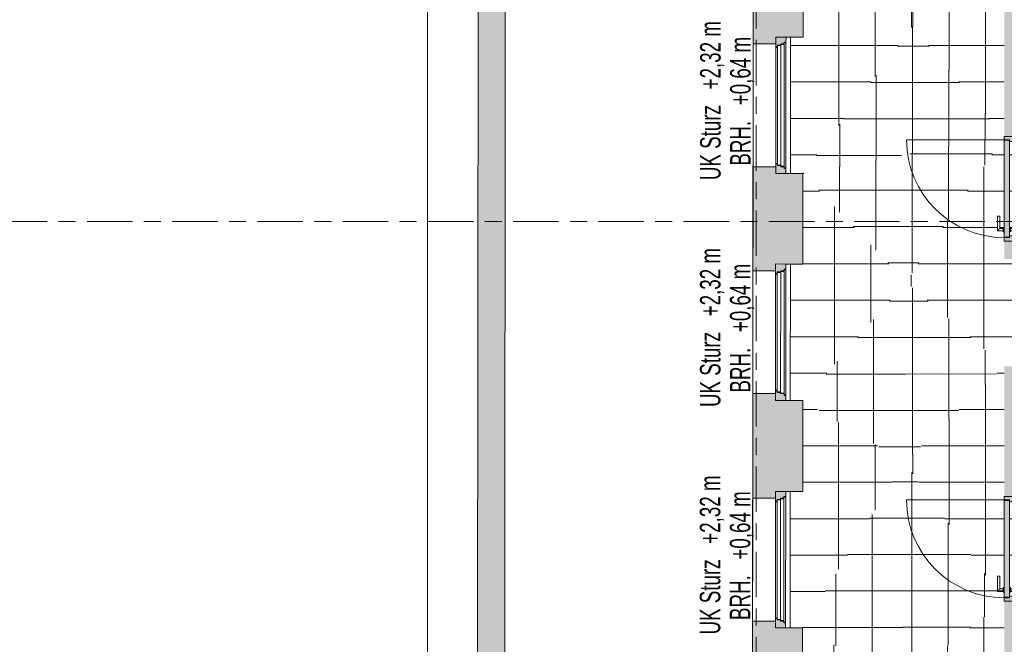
# Model space of a CAD drawing. Header units: metres. Extents: x 2 to 163, y -54 to 869.
# Tile 29 of 78: x 21.79 to 30.46, y -7.74 to -2.25. Entities that reach past the tile are written whole.
import ezdxf

# ---------------------------------------------------------------- set-up
doc = ezdxf.new("R2010")
doc.units = ezdxf.units.M
doc.linetypes.add('_Rasterlinie_', pattern=[0.75, 0.4, -0.1, 0.15, -0.1])
for name, color, linetype, lineweight in [('A_Fenster', 45, 'Continuous', 5), ('A_Fenster-Txt', 129, 'Continuous', 5), ('A_Geschossdecken', 7, 'Continuous', 5), ('A_Geschossdecken_Oberflächenschraffur', 7, 'Continuous', 5), ('A_Raster', 128, 'Continuous', 5), ('A_Tuer', 128, 'Continuous', 5), ('A_Türen_Element', 128, 'Continuous', 5), ('A_Türen_Rahmen', 128, 'Continuous', 5), ('A_Wand', 244, 'Continuous', 5), ('A_Wand_Schraff', 1, 'Continuous', 5), ('A_Öffnung', 128, 'Continuous', 5)]:
    doc.layers.add(name, color=color, linetype=linetype, lineweight=lineweight)
doc.styles.add('Arial Narrow', font='ARIALN.TTF', dxfattribs={"width": 0.8, "height": 0.18})
pattern_1 = [(0, (56.15742, 4.247), (0, 0.32), []), (90, (56.15742, 4.247), (-0.32, 2e-17), [])]
pattern_2 = [(0.018, (56.17342, 4.26), (-0.0001005, 0.32), []), (90, (56.17342, 4.26), (-0.32, 2e-17), [])]
pattern_3 = [(359.985, (56.20142, 4.245), (8.38e-05, 0.32), []), (90, (56.20142, 4.245), (-0.32, 2e-17), [])]
pattern_4 = [(0, (56.19642, 4.247), (0, 0.32), []), (90, (56.19642, 4.247), (-0.32, 2e-17), [])]
pattern_5 = [(0, (56.19842, 4.247), (0, 0.32), []), (90, (56.19842, 4.247), (-0.32, 2e-17), [])]
pattern_6 = [(0, (56.16042, 4.247), (0, 0.32), []), (90, (56.16042, 4.247), (-0.32, 2e-17), [])]
pattern_7 = [(0, (56.20742, 4.247), (0, 0.32), []), (90, (56.20742, 4.247), (-0.32, 2e-17), [])]
pattern_8 = [(0, (56.19542, 4.247), (0, 0.32), []), (90, (56.19542, 4.247), (-0.32, 2e-17), [])]
pattern_9 = [(0.017, (56.20842, 4.247), (-9.5e-05, 0.32), []), (90, (56.20842, 4.247), (-0.32, 2e-17), [])]
pattern_10 = [(0.008, (56.20542, 4.259), (-4.47e-05, 0.32), []), (90, (56.20542, 4.259), (-0.32, 2e-17), [])]
pattern_11 = [(359.987, (56.18542, 4.233), (7.26e-05, 0.32), []), (90, (56.18542, 4.233), (-0.32, 2e-17), [])]
pattern_12 = [(0, (56.19942, 4.247), (0, 0.32), []), (90, (56.19942, 4.247), (-0.32, 2e-17), [])]
pattern_13 = [(0, (56.21042, 4.247), (0, 0.32), []), (90, (56.21042, 4.247), (-0.32, 2e-17), [])]
pattern_14 = [(0.001, (56.20842, 4.242), (-5.6e-06, 0.32), []), (90, (56.20842, 4.242), (-0.32, 2e-17), [])]

# ---------------------------------------------------------------- blocks, each defined once
blk = doc.blocks.new('TU DF 1 - Rahmenstock flächenbündig variabel - DL - H - 840 x 2040-8069373-AB-E-1 OK FFB')
at = {"layer": 'A_Tuer', "lineweight": 9}
h = blk.add_hatch(color=253, dxfattribs=at)
h.paths.add_polyline_path([(-0.46, 0.055), (-0.46, -0.055), (-0.415, -0.055), (-0.415, 0.01), (-0.43, 0.01), (-0.43, 0.055)], flags=0)
h.paths.add_polyline_path([(0.415, 0.01), (0.415, -0.055), (0.46, -0.055), (0.46, 0.055), (0.43, 0.055), (0.43, 0.01)], flags=0)
blk.add_hatch(color=253, dxfattribs=at).paths.add_polyline_path([(-0.426, 0.055), (-0.426, 0.01), (0.426, 0.01), (0.426, 0.055), (-0.3881, 0.055)], flags=0)
at = {"layer": 'A_Tuer', "color": 250, "lineweight": 9}
for p, q in [((-0.37, 0.115), (-0.37, 0.065)), ((-0.24, 0.115), (-0.37, 0.115)), ((-0.37, 0.115), (-0.37, 0.065)), ((-0.24, 0.115), (-0.37, 0.115)), ((-0.35, 0.065), (-0.35, 0.095)), ((-0.35, 0.095), (-0.24, 0.095)), ((-0.35, 0.065), (-0.35, 0.095)), ((-0.35, 0.095), (-0.24, 0.095)), ((-0.24, 0.115), (-0.24, 0.095)), ((-0.24, 0.115), (-0.24, 0.095)), ((-0.46, -0.055), (-0.46, 0.055)), ((-0.38, 0.065), (-0.38, 0.055)), ((-0.38, 0.065), (-0.34, 0.065)), ((-0.38, 0.01), (-0.38, 0)), ((-0.34, 0), (-0.38, 0)), ((-0.37, 0), (-0.37, -0.05)), ((-0.37, 0), (-0.37, -0.05)), ((-0.35, -0.03), (-0.35, 0)), ((-0.35, -0.03), (-0.35, 0)), ((-0.34, 0.055), (-0.34, 0.065)), ((-0.34, 0), (-0.34, 0.01)), ((0.46, 0.055), (0.46, -0.055)), ((-0.37, -0.05), (-0.24, -0.05)), ((-0.37, -0.05), (-0.24, -0.05)), ((-0.24, -0.03), (-0.35, -0.03)), ((-0.24, -0.03), (-0.35, -0.03)), ((-0.24, -0.03), (-0.24, -0.05)), ((-0.24, -0.03), (-0.24, -0.05))]:
    blk.add_line(p, q, dxfattribs=at)
for points in [[(-0.35, 0.095), (-0.35, 0.095), (-0.3502, 0.0952), (-0.3507, 0.0957), (-0.3513, 0.0963), (-0.3519, 0.0969), (-0.3525, 0.0975), (-0.3531, 0.0981), (-0.3539, 0.0989), (-0.3548, 0.0998), (-0.3556, 0.1006), (-0.3562, 0.1012), (-0.3568, 0.1018), (-0.3574, 0.1024), (-0.358, 0.103), (-0.3587, 0.1037), (-0.3593, 0.1043), (-0.36, 0.105), (-0.3607, 0.1057), (-0.3613, 0.1063), (-0.362, 0.107), (-0.3626, 0.1076), (-0.3632, 0.1082), (-0.3638, 0.1088), (-0.3644, 0.1094), (-0.365, 0.11), (-0.3656, 0.1106), (-0.3663, 0.1113), (-0.3669, 0.1119), (-0.3675, 0.1125), (-0.3681, 0.1131), (-0.3687, 0.1137), (-0.3693, 0.1143), (-0.3698, 0.1148), (-0.37, 0.115), (-0.37, 0.115)], [(-0.35, 0.095), (-0.35, 0.095), (-0.3502, 0.0952), (-0.3507, 0.0957), (-0.3513, 0.0963), (-0.3519, 0.0969), (-0.3525, 0.0975), (-0.3531, 0.0981), (-0.3539, 0.0989), (-0.3548, 0.0998), (-0.3556, 0.1006), (-0.3562, 0.1012), (-0.3568, 0.1018), (-0.3574, 0.1024), (-0.358, 0.103), (-0.3587, 0.1037), (-0.3593, 0.1043), (-0.36, 0.105), (-0.3607, 0.1057), (-0.3613, 0.1063), (-0.362, 0.107), (-0.3626, 0.1076), (-0.3632, 0.1082), (-0.3638, 0.1088), (-0.3644, 0.1094), (-0.365, 0.11), (-0.3656, 0.1106), (-0.3663, 0.1113), (-0.3669, 0.1119), (-0.3675, 0.1125), (-0.3681, 0.1131), (-0.3687, 0.1137), (-0.3693, 0.1143), (-0.3698, 0.1148), (-0.37, 0.115), (-0.37, 0.115)], [(-0.37, -0.05), (-0.37, -0.05), (-0.3698, -0.0498), (-0.3693, -0.0493), (-0.3687, -0.0487), (-0.3681, -0.0481), (-0.3675, -0.0475), (-0.3669, -0.0469), (-0.3661, -0.0461), (-0.3652, -0.0452), (-0.3644, -0.0444), (-0.3638, -0.0438), (-0.3632, -0.0432), (-0.3626, -0.0426), (-0.362, -0.042), (-0.3613, -0.0413), (-0.3607, -0.0407), (-0.36, -0.04), (-0.3593, -0.0393), (-0.3587, -0.0387), (-0.358, -0.038), (-0.3574, -0.0374), (-0.3568, -0.0368), (-0.3562, -0.0362), (-0.3556, -0.0356), (-0.355, -0.035), (-0.3544, -0.0344), (-0.3537, -0.0337), (-0.3531, -0.0331), (-0.3525, -0.0325), (-0.3519, -0.0319), (-0.3513, -0.0313), (-0.3507, -0.0307), (-0.3502, -0.0302), (-0.35, -0.03), (-0.35, -0.03)], [(-0.37, -0.05), (-0.37, -0.05), (-0.3698, -0.0498), (-0.3693, -0.0493), (-0.3687, -0.0487), (-0.3681, -0.0481), (-0.3675, -0.0475), (-0.3669, -0.0469), (-0.3661, -0.0461), (-0.3652, -0.0452), (-0.3644, -0.0444), (-0.3638, -0.0438), (-0.3632, -0.0432), (-0.3626, -0.0426), (-0.362, -0.042), (-0.3613, -0.0413), (-0.3607, -0.0407), (-0.36, -0.04), (-0.3593, -0.0393), (-0.3587, -0.0387), (-0.358, -0.038), (-0.3574, -0.0374), (-0.3568, -0.0368), (-0.3562, -0.0362), (-0.3556, -0.0356), (-0.355, -0.035), (-0.3544, -0.0344), (-0.3537, -0.0337), (-0.3531, -0.0331), (-0.3525, -0.0325), (-0.3519, -0.0319), (-0.3513, -0.0313), (-0.3507, -0.0307), (-0.3502, -0.0302), (-0.35, -0.03), (-0.35, -0.03)]]:
    blk.add_open_spline(points, degree=3, knots=[0, 0, 0, 0, 0.083333, 0.125, 0.166667, 0.208333, 0.229167, 0.25, 0.291667, 0.333333, 0.354167, 0.375, 0.395833, 0.416667, 0.4375, 0.458333, 0.479167, 0.5, 0.520833, 0.541667, 0.5625, 0.583333, 0.604167, 0.625, 0.645833, 0.666667, 0.6875, 0.708333, 0.75, 0.770833, 0.791667, 0.833333, 0.875, 0.916667, 1, 1, 1, 1], dxfattribs=at)
at = {"layer": 'A_Türen_Element', "color": 250, "lineweight": 9}
for p, q in [((-0.426, 0.055), (0.426, 0.055)), ((-0.426, 0.01), (-0.426, 0.055)), ((0.426, 0.01), (-0.426, 0.01)), ((0.426, 0.055), (0.426, 0.01))]:
    blk.add_line(p, q, dxfattribs=at)
at = {"layer": 'A_Türen_Rahmen', "color": 250, "lineweight": 9}
for p, q in [((-0.43, 0.055), (-0.46, 0.055)), ((-0.43, 0.01), (-0.43, 0.055)), ((-0.415, 0.01), (-0.43, 0.01)), ((-0.415, -0.055), (-0.415, 0.01)), ((0.43, 0.01), (0.415, 0.01)), ((0.415, 0.01), (0.415, -0.055)), ((0.46, 0.055), (0.43, 0.055)), ((0.43, 0.055), (0.43, 0.01)), ((-0.46, -0.055), (-0.415, -0.055)), ((0.415, -0.055), (0.46, -0.055))]:
    blk.add_line(p, q, dxfattribs=at)
at = {"layer": 'A_Öffnung', "color": 250, "lineweight": 9}
blk.add_line((0.43, 0.055), (0.43, 0.915), dxfattribs=at)
blk.add_arc((0.43, 0.055), 0.86, 90, 180, dxfattribs=at)
blk = doc.blocks.new('FE 2 tlg - waagrecht geteilt - 1200 x 1680-8069424-AB-E-1 OK FFB')
at = {"layer": 'A_Fenster', "lineweight": 9}
h = blk.add_hatch(color=253, dxfattribs=at)
h.paths.add_polyline_path([(-0.6, -0.125), (-0.555, -0.125), (-0.555, -0.11), (-0.54, -0.11), (-0.54, -0.08), (-0.53, -0.08), (-0.53, -0.05), (-0.515, -0.05), (-0.515, -0.035), (-0.6, -0.035)], flags=0)
h.paths.add_polyline_path([(0.515, -0.05), (0.53, -0.05), (0.53, -0.08), (0.54, -0.08), (0.54, -0.11), (0.555, -0.11), (0.555, -0.125), (0.6, -0.125), (0.6, -0.035), (0.515, -0.035), (0.515, -0.0493)], flags=0)
at = {"layer": 'A_Fenster', "color": 250, "lineweight": 9}
for p, q in [((-0.515, -0.035), (-0.6, -0.035)), ((-0.6, -0.035), (-0.6, -0.125)), ((-0.54, -0.11), (-0.54, -0.08)), ((-0.54, -0.08), (-0.535, -0.08)), ((-0.535, -0.08), (0.535, -0.08)), ((-0.535, -0.11), (-0.535, -0.08)), ((-0.53, -0.08), (-0.53, -0.05)), ((-0.53, -0.05), (-0.525, -0.05)), ((-0.525, -0.05), (0.525, -0.05)), ((-0.525, -0.08), (-0.525, -0.05)), ((-0.515, -0.05), (-0.515, -0.035)), ((-0.515, -0.035), (-0.51, -0.035)), ((-0.51, -0.035), (0.51, -0.035)), ((-0.51, -0.05), (-0.51, -0.035)), ((0.51, -0.035), (0.51, -0.05)), ((0.51, -0.035), (0.515, -0.035)), ((0.6, -0.035), (0.515, -0.035)), ((0.515, -0.035), (0.515, -0.05)), ((0.525, -0.05), (0.525, -0.08)), ((0.525, -0.05), (0.53, -0.05)), ((0.53, -0.05), (0.53, -0.08)), ((0.535, -0.08), (0.535, -0.11)), ((0.535, -0.08), (0.54, -0.08)), ((0.54, -0.08), (0.54, -0.11)), ((0.6, -0.125), (0.6, -0.035)), ((-0.6, -0.125), (-0.555, -0.125)), ((-0.555, -0.125), (-0.555, -0.11)), ((-0.555, -0.11), (-0.55, -0.11)), ((-0.55, -0.125), (-0.555, -0.125)), ((-0.55, -0.11), (0.55, -0.11)), ((-0.55, -0.125), (-0.55, -0.11)), ((0.55, -0.125), (-0.55, -0.125)), ((0.55, -0.11), (0.55, -0.125)), ((0.55, -0.11), (0.555, -0.11)), ((0.555, -0.125), (0.55, -0.125)), ((0.555, -0.11), (0.555, -0.125)), ((0.555, -0.125), (0.6, -0.125))]:
    blk.add_line(p, q, dxfattribs=at)
blk = doc.blocks.new('FE 2 tlg - waagrecht geteilt - 1200 x 1680-8069427-AB-E-1 OK FFB')
at = {"layer": 'A_Fenster', "lineweight": 9}
h = blk.add_hatch(color=253, dxfattribs=at)
h.paths.add_polyline_path([(-0.6, -0.125), (-0.555, -0.125), (-0.555, -0.11), (-0.54, -0.11), (-0.54, -0.08), (-0.53, -0.08), (-0.53, -0.05), (-0.515, -0.05), (-0.515, -0.035), (-0.6, -0.035)], flags=0)
h.paths.add_polyline_path([(0.515, -0.05), (0.53, -0.05), (0.53, -0.08), (0.54, -0.08), (0.54, -0.11), (0.555, -0.11), (0.555, -0.125), (0.6, -0.125), (0.6, -0.035), (0.515, -0.035), (0.515, -0.0493)], flags=0)
at = {"layer": 'A_Fenster', "color": 250, "lineweight": 9}
for p, q in [((-0.515, -0.035), (-0.6, -0.035)), ((-0.6, -0.035), (-0.6, -0.125)), ((-0.54, -0.11), (-0.54, -0.08)), ((-0.54, -0.08), (-0.535, -0.08)), ((-0.535, -0.08), (0.535, -0.08)), ((-0.535, -0.11), (-0.535, -0.08)), ((-0.53, -0.08), (-0.53, -0.05)), ((-0.53, -0.05), (-0.525, -0.05)), ((-0.525, -0.05), (0.525, -0.05)), ((-0.525, -0.08), (-0.525, -0.05)), ((-0.515, -0.05), (-0.515, -0.035)), ((-0.515, -0.035), (-0.51, -0.035)), ((-0.51, -0.035), (0.51, -0.035)), ((-0.51, -0.05), (-0.51, -0.035)), ((0.51, -0.035), (0.51, -0.05)), ((0.51, -0.035), (0.515, -0.035)), ((0.6, -0.035), (0.515, -0.035)), ((0.515, -0.035), (0.515, -0.05)), ((0.525, -0.05), (0.525, -0.08)), ((0.525, -0.05), (0.53, -0.05)), ((0.53, -0.05), (0.53, -0.08)), ((0.535, -0.08), (0.535, -0.11)), ((0.535, -0.08), (0.54, -0.08)), ((0.54, -0.08), (0.54, -0.11)), ((0.6, -0.125), (0.6, -0.035)), ((-0.6, -0.125), (-0.555, -0.125)), ((-0.555, -0.125), (-0.555, -0.11)), ((-0.555, -0.11), (-0.55, -0.11)), ((-0.55, -0.125), (-0.555, -0.125)), ((-0.55, -0.11), (0.55, -0.11)), ((-0.55, -0.125), (-0.55, -0.11)), ((0.55, -0.125), (-0.55, -0.125)), ((0.55, -0.11), (0.55, -0.125)), ((0.55, -0.11), (0.555, -0.11)), ((0.555, -0.125), (0.55, -0.125)), ((0.555, -0.11), (0.555, -0.125)), ((0.555, -0.125), (0.6, -0.125))]:
    blk.add_line(p, q, dxfattribs=at)

msp = doc.modelspace()

# ---------------------------------------------------------------- hatches: boundary and pattern name
at = {"layer": 'A_Geschossdecken_Oberflächenschraffur'}
h = msp.add_hatch(dxfattribs=at)
h.set_pattern_fill('FP_122', color=9, style=0, pattern_type=2)
h.set_pattern_definition(pattern_13)
h.paths.add_polyline_path([(29.6482, -2.3024), (30.4563, -0.2628), (29.6679, -0.5421), (29.6561, -1.5985)], flags=0)
h = msp.add_hatch(dxfattribs=at)
h.set_pattern_fill('FP_122', color=9, style=0, pattern_type=2)
h.set_pattern_definition(pattern_13)
h.paths.add_polyline_path([(29.6482, -2.3024), (30.4563, -0.2628), (29.6679, -0.5421), (29.6561, -1.5985)], flags=0)
h = msp.add_hatch(dxfattribs=at)
h.set_pattern_fill('FP_11', color=9, style=0, pattern_type=2)
h.set_pattern_definition(pattern_13)
h.paths.add_polyline_path([(30.4563, -3.2715), (30.4563, -0.2628), (29.6482, -2.3024), (30.2026, -2.9673)], flags=0)
h = msp.add_hatch(dxfattribs=at)
h.set_pattern_fill('FP_11', color=9, style=0, pattern_type=2)
h.set_pattern_definition(pattern_13)
h.paths.add_polyline_path([(30.4563, -3.2715), (30.4563, -0.2628), (29.6482, -2.3024), (30.2026, -2.9673)], flags=0)
h = msp.add_hatch(dxfattribs=at)
h.set_pattern_fill('FP_120', color=9, style=0, pattern_type=2)
h.set_pattern_definition(pattern_12)
h.paths.add_polyline_path([(29.6482, -2.3024), (29.6679, -0.5421), (28.6859, -1.5985)], flags=0)
h = msp.add_hatch(dxfattribs=at)
h.set_pattern_fill('FP_120', color=9, style=0, pattern_type=2)
h.set_pattern_definition(pattern_12)
h.paths.add_polyline_path([(29.6482, -2.3024), (29.6679, -0.5421), (28.6859, -1.5985)], flags=0)
h = msp.add_hatch(dxfattribs=at)
h.set_pattern_fill('FP_120', color=9, style=0, pattern_type=2)
h.set_pattern_definition(pattern_12)
h.paths.add_polyline_path([(28.6845, -3.5985), (29.6482, -2.3024), (28.6859, -1.5985), (28.6845, -3.5984)], flags=0)
h = msp.add_hatch(dxfattribs=at)
h.set_pattern_fill('FP_120', color=9, style=0, pattern_type=2)
h.set_pattern_definition(pattern_12)
h.paths.add_polyline_path([(28.6845, -3.5985), (29.6482, -2.3024), (28.6859, -1.5985), (28.6845, -3.5984)], flags=0)
h = msp.add_hatch(dxfattribs=at)
h.set_pattern_fill('FP_131', color=9, style=0, pattern_type=2)
h.set_pattern_definition(pattern_14)
h.paths.add_polyline_path([(28.6845, -3.5985), (30.4563, -3.2715), (29.6482, -2.3024), (28.6846, -3.5984)], flags=0)
h = msp.add_hatch(dxfattribs=at)
h.set_pattern_fill('FP_131', color=9, style=0, pattern_type=2)
h.set_pattern_definition(pattern_14)
h.paths.add_polyline_path([(28.6845, -3.5985), (30.4563, -3.2715), (29.6482, -2.3024), (28.6846, -3.5984)], flags=0)
h = msp.add_hatch(dxfattribs=at)
h.set_pattern_fill('FP_91', color=9, style=0, pattern_type=2)
h.set_pattern_definition(pattern_7)
h.paths.add_polyline_path([(28.6845, -3.5985), (28.6853, -2.3985), (28.5753, -2.3985), (28.5753, -3.5984), (28.6839, -3.5985)], flags=0)
h = msp.add_hatch(dxfattribs=at)
h.set_pattern_fill('FP_91', color=9, style=0, pattern_type=2)
h.set_pattern_definition(pattern_7)
h.paths.add_polyline_path([(28.6845, -3.5985), (28.6853, -2.3985), (28.5753, -2.3985), (28.5753, -3.5984), (28.6839, -3.5985)], flags=0)
h = msp.add_hatch(dxfattribs=at)
h.set_pattern_fill('FP_118', color=9, style=0, pattern_type=2)
h.set_pattern_definition(pattern_10)
h.paths.add_polyline_path([(29.5914, -4.5527), (30.4563, -3.2715), (28.6845, -3.5985), (29.5763, -4.5369)], flags=0)
h = msp.add_hatch(dxfattribs=at)
h.set_pattern_fill('FP_118', color=9, style=0, pattern_type=2)
h.set_pattern_definition(pattern_10)
h.paths.add_polyline_path([(29.5914, -4.5527), (30.4563, -3.2715), (28.6845, -3.5985), (29.5763, -4.5369)], flags=0)
h = msp.add_hatch(dxfattribs=at)
h.set_pattern_fill('FP_116', color=9, style=0, pattern_type=2)
h.set_pattern_definition(pattern_8)
h.paths.add_polyline_path([(30.4563, -5.2935), (30.4563, -4.1115), (30.4463, -4.1109), (30.4463, -4.1015), (30.3963, -4.1012), (30.3966, -3.9715), (30.4163, -3.9715), (30.4163, -4.0815), (30.4463, -4.0815), (30.4463, -4.0715), (30.4563, -4.0715), (30.4563, -3.2715), (29.5914, -4.5527)], flags=0)
h = msp.add_hatch(dxfattribs=at)
h.set_pattern_fill('FP_116', color=9, style=0, pattern_type=2)
h.set_pattern_definition(pattern_8)
h.paths.add_polyline_path([(30.4563, -5.2935), (30.4563, -4.1115), (30.4463, -4.1109), (30.4463, -4.1015), (30.3963, -4.1012), (30.3966, -3.9715), (30.4163, -3.9715), (30.4163, -4.0815), (30.4463, -4.0815), (30.4463, -4.0715), (30.4563, -4.0715), (30.4563, -3.2715), (29.5914, -4.5527)], flags=0)
h = msp.add_hatch(dxfattribs=at)
h.set_pattern_fill('FP_1', color=9, style=0, pattern_type=2)
h.set_pattern_definition(pattern_7)
h.paths.add_polyline_path([(30.4563, -4.1615), (30.5013, -4.1615), (30.5013, -4.1575), (30.4563, -4.1575)], flags=0)
h.paths.add_polyline_path([(30.5013, -4.1465), (30.5663, -4.1465), (30.5663, -3.3165), (30.5013, -3.3165), (30.5013, -4.0715), (30.5113, -4.0722), (30.5113, -4.0815), (30.5413, -4.0815), (30.5416, -3.9715), (30.5613, -3.9715), (30.561, -4.1015), (30.5113, -4.1015), (30.5113, -4.1115), (30.5013, -4.1115), (30.5013, -4.1214)], flags=0)
h.paths.add_polyline_path([(30.4563, -3.3055), (30.5013, -3.3055), (30.5013, -3.3015), (30.4563, -3.3015)], flags=0)
h = msp.add_hatch(dxfattribs=at)
h.set_pattern_fill('FP_1', color=9, style=0, pattern_type=2)
h.set_pattern_definition(pattern_7)
h.paths.add_polyline_path([(30.4563, -4.1615), (30.5013, -4.1615), (30.5013, -4.1575), (30.4563, -4.1575)], flags=0)
h.paths.add_polyline_path([(30.5013, -4.1465), (30.5663, -4.1465), (30.5663, -3.3165), (30.5013, -3.3165), (30.5013, -4.0715), (30.5113, -4.0722), (30.5113, -4.0815), (30.5413, -4.0815), (30.5416, -3.9715), (30.5613, -3.9715), (30.561, -4.1015), (30.5113, -4.1015), (30.5113, -4.1115), (30.5013, -4.1115), (30.5013, -4.1214)], flags=0)
h.paths.add_polyline_path([(30.4563, -3.3055), (30.5013, -3.3055), (30.5013, -3.3015), (30.4563, -3.3015)], flags=0)
h = msp.add_hatch(dxfattribs=at)
h.set_pattern_fill('FP_115', color=9, style=0, pattern_type=2)
h.set_pattern_definition(pattern_6)
h.paths.add_polyline_path([(28.6831, -5.5935), (29.5914, -4.5527), (28.6845, -3.5985), (28.6831, -5.5934)], flags=0)
h = msp.add_hatch(dxfattribs=at)
h.set_pattern_fill('FP_115', color=9, style=0, pattern_type=2)
h.set_pattern_definition(pattern_6)
h.paths.add_polyline_path([(28.6831, -5.5935), (29.5914, -4.5527), (28.6845, -3.5985), (28.6831, -5.5934)], flags=0)
h = msp.add_hatch(dxfattribs=at)
h.set_pattern_fill('FP_1', color=9, style=0, pattern_type=2)
h.set_pattern_definition(pattern_7)
h.paths.add_polyline_path([(28.6831, -5.5935), (28.6831, -4.3935), (28.5739, -4.3935), (28.5739, -5.5934), (28.6761, -5.5935)], flags=0)
h = msp.add_hatch(dxfattribs=at)
h.set_pattern_fill('FP_1', color=9, style=0, pattern_type=2)
h.set_pattern_definition(pattern_7)
h.paths.add_polyline_path([(28.6831, -5.5935), (28.6831, -4.3935), (28.5739, -4.3935), (28.5739, -5.5934), (28.6761, -5.5935)], flags=0)
h = msp.add_hatch(dxfattribs=at)
h.set_pattern_fill('FP_1', color=9, style=0, pattern_type=2)
h.set_pattern_definition(pattern_7)
h.paths.add_polyline_path([(30.9563, -5.2935), (30.9563, -4.3485), (30.4563, -4.3485), (30.4563, -5.2935), (30.8318, -5.2935)], flags=0)
h = msp.add_hatch(dxfattribs=at)
h.set_pattern_fill('FP_1', color=9, style=0, pattern_type=2)
h.set_pattern_definition(pattern_7)
h.paths.add_polyline_path([(30.9563, -5.2935), (30.9563, -4.3485), (30.4563, -4.3485), (30.4563, -5.2935), (30.8318, -5.2935)], flags=0)
h = msp.add_hatch(dxfattribs=at)
h.set_pattern_fill('FP_119', color=9, style=0, pattern_type=2)
h.set_pattern_definition(pattern_11)
h.paths.add_polyline_path([(29.5763, -6.1365), (29.5914, -4.5527), (28.6839, -5.594), (29.0363, -5.8082)], flags=0)
h = msp.add_hatch(dxfattribs=at)
h.set_pattern_fill('FP_119', color=9, style=0, pattern_type=2)
h.set_pattern_definition(pattern_11)
h.paths.add_polyline_path([(29.5763, -6.1365), (29.5914, -4.5527), (28.6839, -5.594), (29.0363, -5.8082)], flags=0)
h = msp.add_hatch(dxfattribs=at)
h.set_pattern_fill('FP_117', color=9, style=0, pattern_type=2)
h.set_pattern_definition(pattern_9)
h.paths.add_polyline_path([(29.5763, -6.1365), (30.4563, -5.2935), (29.5914, -4.5527), (29.5794, -5.8082)], flags=0)
h = msp.add_hatch(dxfattribs=at)
h.set_pattern_fill('FP_117', color=9, style=0, pattern_type=2)
h.set_pattern_definition(pattern_9)
h.paths.add_polyline_path([(29.5763, -6.1365), (30.4563, -5.2935), (29.5914, -4.5527), (29.5794, -5.8082)], flags=0)
h = msp.add_hatch(dxfattribs=at)
h.set_pattern_fill('FP_11', color=9, style=0, pattern_type=2)
h.set_pattern_definition(pattern_13)
h.paths.add_polyline_path([(30.4563, -7.3581), (30.4563, -7.2781), (30.4463, -7.2774), (30.4463, -7.2681), (30.3963, -7.2677), (30.3966, -7.1381), (30.4163, -7.1381), (30.4163, -7.2481), (30.4463, -7.2481), (30.4463, -7.2381), (30.4563, -7.2381), (30.4563, -5.2935), (29.5763, -6.1365), (30.4347, -7.3281)], flags=0)
h = msp.add_hatch(dxfattribs=at)
h.set_pattern_fill('FP_11', color=9, style=0, pattern_type=2)
h.set_pattern_definition(pattern_13)
h.paths.add_polyline_path([(30.4563, -7.3581), (30.4563, -7.2781), (30.4463, -7.2774), (30.4463, -7.2681), (30.3963, -7.2677), (30.3966, -7.1381), (30.4163, -7.1381), (30.4163, -7.2481), (30.4463, -7.2481), (30.4463, -7.2381), (30.4563, -7.2381), (30.4563, -5.2935), (29.5763, -6.1365), (30.4347, -7.3281)], flags=0)
h = msp.add_hatch(dxfattribs=at)
h.set_pattern_fill('FP_114', color=9, style=0, pattern_type=2)
h.set_pattern_definition(pattern_5)
h.paths.add_polyline_path([(28.6817, -7.5935), (29.5763, -6.1365), (28.6831, -5.5935), (28.6817, -7.5934)], flags=0)
h = msp.add_hatch(dxfattribs=at)
h.set_pattern_fill('FP_114', color=9, style=0, pattern_type=2)
h.set_pattern_definition(pattern_5)
h.paths.add_polyline_path([(28.6817, -7.5935), (29.5763, -6.1365), (28.6831, -5.5935), (28.6817, -7.5934)], flags=0)
h = msp.add_hatch(dxfattribs=at)
h.set_pattern_fill('FP_111', color=9, style=0, pattern_type=2)
h.set_pattern_definition(pattern_2)
h.paths.add_polyline_path([(29.554, -8.0654), (29.5763, -6.1365), (28.6817, -7.5935)], flags=0)
h = msp.add_hatch(dxfattribs=at)
h.set_pattern_fill('FP_111', color=9, style=0, pattern_type=2)
h.set_pattern_definition(pattern_2)
h.paths.add_polyline_path([(29.554, -8.0654), (29.5763, -6.1365), (28.6817, -7.5935)], flags=0)
h = msp.add_hatch(dxfattribs=at)
h.set_pattern_fill('FP_113', color=9, style=0, pattern_type=2)
h.set_pattern_definition(pattern_3)
h.paths.add_polyline_path([(29.554, -8.0654), (30.4563, -7.3581), (29.5763, -6.1365), (29.5595, -7.5935)], flags=0)
h = msp.add_hatch(dxfattribs=at)
h.set_pattern_fill('FP_113', color=9, style=0, pattern_type=2)
h.set_pattern_definition(pattern_3)
h.paths.add_polyline_path([(29.554, -8.0654), (30.4563, -7.3581), (29.5763, -6.1365), (29.5595, -7.5935)], flags=0)
h = msp.add_hatch(dxfattribs=at)
h.set_pattern_fill('FP_1', color=9, style=0, pattern_type=2)
h.set_pattern_definition(pattern_7)
h.paths.add_polyline_path([(28.6817, -7.5935), (28.6826, -6.3935), (28.5726, -6.3935), (28.5726, -7.5934), (28.6812, -7.5935)], flags=0)
h = msp.add_hatch(dxfattribs=at)
h.set_pattern_fill('FP_1', color=9, style=0, pattern_type=2)
h.set_pattern_definition(pattern_7)
h.paths.add_polyline_path([(28.6817, -7.5935), (28.6826, -6.3935), (28.5726, -6.3935), (28.5726, -7.5934), (28.6812, -7.5935)], flags=0)
h = msp.add_hatch(dxfattribs=at)
h.set_pattern_fill('FP_1', color=9, style=0, pattern_type=2)
h.set_pattern_definition(pattern_7)
h.paths.add_polyline_path([(30.4563, -7.3281), (30.5013, -7.3281), (30.5013, -7.3241), (30.4563, -7.3241)], flags=0)
h.paths.add_polyline_path([(30.5624, -7.3131), (30.5663, -7.3131), (30.5663, -6.4831), (30.5013, -6.4831), (30.5013, -7.2381), (30.5113, -7.2387), (30.5113, -7.2481), (30.5413, -7.2481), (30.5416, -7.1381), (30.5613, -7.1381), (30.561, -7.2681), (30.5113, -7.2681), (30.5113, -7.2781), (30.5013, -7.2781), (30.5013, -7.3131), (30.5613, -7.3131)], flags=0)
h.paths.add_polyline_path([(30.4563, -6.4721), (30.5013, -6.4721), (30.5013, -6.4681), (30.4563, -6.4681)], flags=0)
h = msp.add_hatch(dxfattribs=at)
h.set_pattern_fill('FP_1', color=9, style=0, pattern_type=2)
h.set_pattern_definition(pattern_7)
h.paths.add_polyline_path([(30.4563, -7.3281), (30.5013, -7.3281), (30.5013, -7.3241), (30.4563, -7.3241)], flags=0)
h.paths.add_polyline_path([(30.5624, -7.3131), (30.5663, -7.3131), (30.5663, -6.4831), (30.5013, -6.4831), (30.5013, -7.2381), (30.5113, -7.2387), (30.5113, -7.2481), (30.5413, -7.2481), (30.5416, -7.1381), (30.5613, -7.1381), (30.561, -7.2681), (30.5113, -7.2681), (30.5113, -7.2781), (30.5013, -7.2781), (30.5013, -7.3131), (30.5613, -7.3131)], flags=0)
h.paths.add_polyline_path([(30.4563, -6.4721), (30.5013, -6.4721), (30.5013, -6.4681), (30.4563, -6.4681)], flags=0)
h = msp.add_hatch(dxfattribs=at)
h.set_pattern_fill('FP_106', color=9, style=0, pattern_type=2)
h.set_pattern_definition(pattern_4)
h.paths.add_polyline_path([(30.4563, -9.7667), (30.4563, -7.3581), (29.554, -8.0654), (30.2449, -9.3682)], flags=0)
h = msp.add_hatch(dxfattribs=at)
h.set_pattern_fill('FP_106', color=9, style=0, pattern_type=2)
h.set_pattern_definition(pattern_4)
h.paths.add_polyline_path([(30.4563, -9.7667), (30.4563, -7.3581), (29.554, -8.0654), (30.2449, -9.3682)], flags=0)
h = msp.add_hatch(dxfattribs=at)
h.set_pattern_fill('FP_109', color=9, style=0, pattern_type=2)
h.set_pattern_definition(pattern_1)
h.paths.add_polyline_path([(28.6812, -8.3935), (29.554, -8.0654), (28.6817, -7.5935), (28.6814, -8.0654)], flags=0)
h = msp.add_hatch(dxfattribs=at)
h.set_pattern_fill('FP_109', color=9, style=0, pattern_type=2)
h.set_pattern_definition(pattern_1)
h.paths.add_polyline_path([(28.6812, -8.3935), (29.554, -8.0654), (28.6817, -7.5935), (28.6814, -8.0654)], flags=0)
at = {"layer": 'A_Wand_Schraff', "lineweight": 9}
for points in [[(26.056, -15.9496), (26.0713, 6.2865), (25.8313, 6.2865), (25.816, -15.9496)], [(28.6853, -2.3985), (28.6859, -1.5985), (28.2459, -1.5984), (28.2453, -2.3982), (28.6761, -2.3985)], [(28.6839, -4.3935), (28.6845, -3.5985), (28.2445, -3.5984), (28.2439, -4.3932), (28.6761, -4.3935)], [(36.7463, -5.4035), (36.7463, -5.2935), (30.4563, -5.2935), (30.4563, -5.4035), (35.1434, -5.4035)], [(28.6826, -6.3935), (28.6831, -5.5935), (28.2431, -5.5934), (28.2426, -6.3932), (28.6761, -6.3935)], [(28.6812, -8.3935), (28.6817, -7.5935), (28.2417, -7.5934), (28.2412, -8.3932), (28.6761, -8.3935)]]:
    msp.add_hatch(color=253, dxfattribs=at).paths.add_polyline_path(points, flags=0)
h = msp.add_hatch(color=253, dxfattribs=at)
h.paths.add_polyline_path([(30.4563, -2.2636), (36.7463, -2.2596), (36.7463, -1.7596), (30.4563, -1.7636)], flags=0)
h.paths.add_polyline_path([(37.0463, -2.2594), (37.2355, -2.2593), (37.2352, -1.7593), (37.0463, -1.7594)], flags=0)
h.paths.add_polyline_path([(38.1555, -2.2587), (38.4849, -2.2585), (38.4849, -1.7585), (38.1552, -1.7587), (38.1555, -2.2571)], flags=0)
h = msp.add_hatch(color=253, dxfattribs=at)
h.paths.add_polyline_path([(30.5663, -4.3485), (30.5663, -4.1915), (30.4563, -4.1915), (30.4563, -4.3485), (30.5624, -4.3485)], flags=0)
h.paths.add_polyline_path([(30.4563, -3.2715), (30.5663, -3.2715), (30.5663, -2.2635), (30.4563, -2.2636), (30.4563, -2.9673)], flags=0)
h = msp.add_hatch(color=253, dxfattribs=at)
h.paths.add_polyline_path([(28.4445, -3.5984), (28.4445, -3.5384), (28.2445, -3.5382), (28.2445, -3.5982)], flags=0)
h.paths.add_polyline_path([(28.4453, -2.4584), (28.4453, -2.3984), (28.2453, -2.3984), (28.2453, -2.4582), (28.4453, -2.4584)], flags=0)
h = msp.add_hatch(color=253, dxfattribs=at)
h.paths.add_polyline_path([(28.4431, -5.5934), (28.4431, -5.5334), (28.2432, -5.5334), (28.2431, -5.5932)], flags=0)
h.paths.add_polyline_path([(28.4439, -4.4534), (28.4439, -4.3934), (28.2439, -4.3934), (28.2439, -4.4532), (28.4439, -4.4534)], flags=0)
h = msp.add_hatch(color=253, dxfattribs=at)
h.paths.add_polyline_path([(30.5663, -8.4335), (30.5663, -7.3581), (30.4563, -7.3581), (30.4563, -8.4334)], flags=0)
h.paths.add_polyline_path([(30.4563, -6.4381), (30.5663, -6.4381), (30.5663, -5.4035), (30.4563, -5.4035), (30.4563, -5.8082)], flags=0)
h = msp.add_hatch(color=253, dxfattribs=at)
h.paths.add_polyline_path([(28.4417, -7.5934), (28.4417, -7.5334), (28.2418, -7.5334), (28.2417, -7.5932)], flags=0)
h.paths.add_polyline_path([(28.4425, -6.4534), (28.4425, -6.3934), (28.2426, -6.3934), (28.2425, -6.4532), (28.4425, -6.4534)], flags=0)

# ---------------------------------------------------------------- linework, layer by layer
at = {"layer": 'A_Geschossdecken', "color": 253, "lineweight": 9}
for p, q in [((25.3815, 6.9465), (25.3815, -16.6096)), ((28.236, -15.9496), (28.2495, 4.2328))]:
    msp.add_line(p, q, dxfattribs=at)
at = {"layer": 'A_Raster', "linetype": '_Rasterlinie_', "lineweight": 9}
for p, q in [((28.2722, -53.073), (28.2722, 37.0621)), ((87.2847, -4.0184), (15.4272, -4.0184))]:
    msp.add_line(p, q, dxfattribs=at)
at = {"layer": 'A_Wand', "color": 250, "lineweight": 9}
for p, q in [((25.8313, 6.2865), (25.8158, -16.1896)), ((26.056, -15.9496), (26.0713, 6.2865)), ((28.2425, -6.4532), (28.2467, -0.3982)), ((28.6853, -2.3985), (28.6859, -1.5985)), ((28.5353, -2.3984), (28.6853, -2.3985)), ((28.5753, -2.3984), (28.5745, -3.5984)), ((28.2453, -2.4582), (28.4453, -2.4584)), ((28.4445, -3.5384), (28.2445, -3.5382)), ((28.6845, -3.5985), (28.5345, -3.5984)), ((28.6839, -4.3935), (28.6845, -3.5985)), ((28.5339, -4.3934), (28.6839, -4.3935)), ((28.5739, -4.3934), (28.5731, -5.5934)), ((28.2439, -4.4532), (28.4439, -4.4534)), ((28.4432, -5.5334), (28.2432, -5.5332)), ((28.6831, -5.5935), (28.5331, -5.5934)), ((28.6826, -6.3935), (28.6831, -5.5935)), ((28.5326, -6.3934), (28.6826, -6.3935)), ((28.5726, -6.3934), (28.5717, -7.5934)), ((28.2398, -10.3932), (28.2425, -6.4532)), ((28.2425, -6.4532), (28.4425, -6.4534)), ((28.4418, -7.5334), (28.2418, -7.5332)), ((28.6817, -7.5935), (28.5317, -7.5934)), ((28.6812, -8.3935), (28.6817, -7.5935))]:
    msp.add_line(p, q, dxfattribs=at)

# ---------------------------------------------------------------- block references
at = {"layer": 'A_Fenster', "color": 250, "lineweight": 9, "rotation": 89.96050503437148}
for name, p in [('FE 2 tlg - waagrecht geteilt - 1200 x 1680-8069424-AB-E-1 OK FFB', (28.4099, -2.9983)), ('FE 2 tlg - waagrecht geteilt - 1200 x 1680-8069427-AB-E-1 OK FFB', (28.4085, -4.9933)), ('FE 2 tlg - waagrecht geteilt - 1200 x 1680-8069427-AB-E-1 OK FFB', (28.4071, -6.9933))]:
    msp.add_blockref(name, p, dxfattribs=at)
at = {"layer": 'A_Tuer', "color": 250, "lineweight": 9, "rotation": 89.99999999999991}
for p in [(30.5113, -3.7315), (30.5113, -6.8981)]:
    msp.add_blockref('TU DF 1 - Rahmenstock flächenbündig variabel - DL - H - 840 x 2040-8069373-AB-E-1 OK FFB', p, dxfattribs=at)

# ---------------------------------------------------------------- texts
at = {"layer": 'A_Fenster-Txt', "char_height": 0.18, "attachment_point": 1, "rotation": 90, "style": 'Arial Narrow'}
for s, insert, width in [('UK Sturz   +2,32 m', (27.7797, -3.6559), 1.629029), ('BRH.   +0,64 m', (28.0435, -3.5289), 1.321181), ('UK Sturz   +2,32 m', (27.7784, -5.6509), 1.629029), ('BRH.   +0,64 m', (28.0421, -5.5239), 1.321181), ('UK Sturz   +2,32 m', (27.777, -7.6509), 1.629029), ('BRH.   +0,64 m', (28.0407, -7.5239), 1.321181)]:
    msp.add_mtext(s, dxfattribs=dict(at, insert=insert, width=width))

doc.saveas('drawing.dxf')
